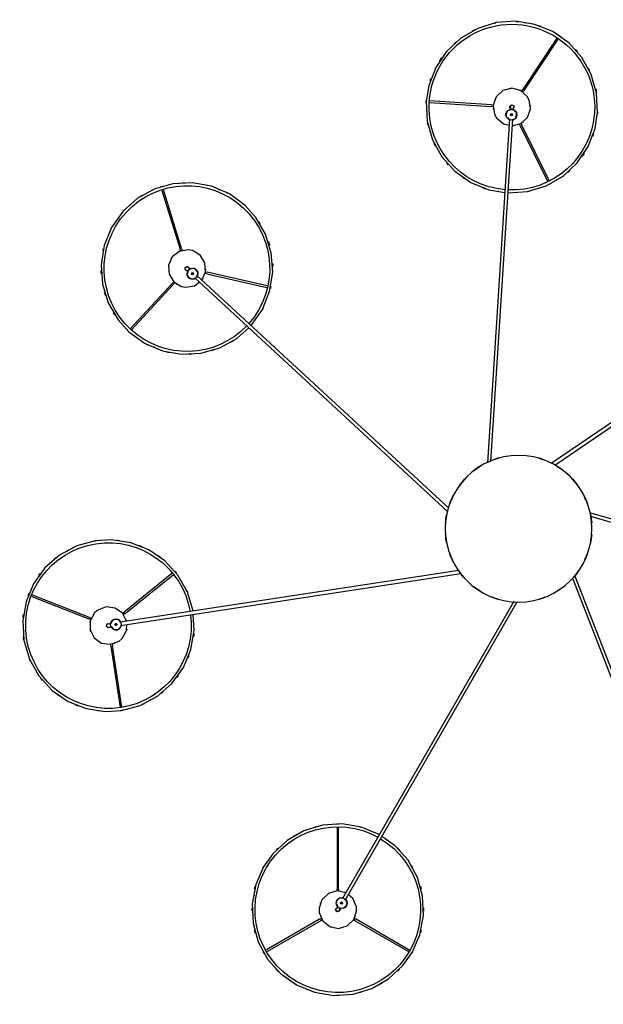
# Model space of a CAD drawing. Header units: millimetres. Extents: x 2868 to 10933, y -1297 to 7899.
# Tile 8 of 11: x 8819 to 9907, y 3507 to 5342. Entities that reach past the tile are written whole.
import ezdxf

# ---------------------------------------------------------------- set-up
doc = ezdxf.new("R2010")
doc.units = ezdxf.units.MM
doc.layers.add('E-LITE-EQPM', color=7, linetype='Continuous', lineweight=20)

# ---------------------------------------------------------------- blocks, each defined once
blk = doc.blocks.new('64314-7L   _Suspended_tensor - 64314-48-7L MAMBO Black_rattan pendant lamp ø320-7L-583442-Planta_PDF Copy 1')
at = {"layer": 'E-LITE-EQPM', "color": 253, "lineweight": 25, "true_color": 0xaaaaaa}
for p, q in [((-429.1, 838.3), (-428.5, 838.7)), ((-371.1, 727.6), (-470.2, 784.8)), ((-468.8, 787.6), (-369.5, 730.3)), ((-304.5, 730.3), (-204.3, 788.1)), ((-202.7, 785.5), (-302.9, 727.6)), ((-181.1, 736.4), (-180.9, 735.5)), ((-371.1, 727.6), (-367.9, 725.8)), ((-366.3, 728.4), (-369.5, 730.3)), ((-304.5, 730.3), (-307.8, 728.4)), ((-306.6, 725.5), (-302.9, 727.6)), ((-336.7, 703.1), (-337.6, 704.6)), ((-332.4, 707.6), (-331.5, 706.1)), ((-324.3, 705), (-323.1, 703.7)), ((-323.5, 703.5), (-321.7, 704.5)), ((-321.4, 704.1), (-322.9, 703.3)), ((-320.7, 702.8), (-321.7, 704.5)), ((-319.7, 701.1), (-321.5, 700)), ((-319.9, 701.5), (-321.4, 700.7)), ((-319.7, 701.1), (-320.7, 702.8)), ((-320.1, 700.5), (-320.5, 698.3)), ((-492.9, 683), (-493.1, 683.9)), ((-9, 135.5), (-328.4, 688.8)), ((-323.2, 691.8), (-2.6, 136.4)), ((100.3, 92.2), (332.1, 687)), ((337.6, 684.7), (104.8, 87.4)), ((-338.5, 675), (-338.5, 671.3)), ((-338.5, 556.8), (-338.5, 671.3)), ((-335.5, 671.3), (-335.5, 674.8)), ((-335.5, 671.3), (-335.5, 556.6)), ((-244.9, 581.1), (-245.5, 580.7)), ((-760.3, 218.8), (-742.9, 333.2)), ((-739.8, 332.7), (-757.3, 218.3)), ((-688, 319), (-687.2, 318.5)), ((-760.3, 218.8), (-760.9, 215)), ((-757.9, 214.2), (-757.3, 218.3)), ((-922.6, 189), (-922.5, 189.7)), ((-753, 187.5), (-751.3, 187.6)), ((-751.3, 187.2), (-751, 189.3)), ((-749, 189), (-751, 189.3)), ((-750.5, 189.2), (-750.8, 187.5)), ((-747.1, 188.7), (-749, 189)), ((-747.6, 188.7), (-747.8, 187.1)), ((-747.1, 188.7), (-747.3, 186.9)), ((-746.9, 187.9), (-745.4, 186.3)), ((-907.8, 126.3), (-801, 168)), ((-799.9, 165.1), (-906.5, 123.5)), ((-797.5, 169.4), (-801, 168)), ((-799.9, 165.1), (-796.5, 166.4)), ((-759.3, 176.6), (-761, 176.9)), ((-760.1, 182.8), (-758.7, 182.6)), ((-111.4, 77.7), (-742.9, 174.1)), ((-742, 180.1), (-107.4, 83.1)), ((-606.7, 172.1), (-606.7, 171.4)), ((-738.5, 157.7), (-735.6, 155.3)), ((-733.7, 157.7), (-736.4, 160)), ((-646.2, 83.7), (-735.6, 155.3)), ((-733.7, 157.7), (-644.2, 86.1)), ((748.6, 150.3), (132.8, -29.9)), ((134.2, -23.2), (746.9, 156.1)), ((-841.2, 42.1), (-842, 42.6)), ((-603.8, -467.4), (-132.4, -32.4)), ((-130.6, -38.9), (-599.7, -471.8)), ((-16.9, -763.4), (-58.2, -122.6)), ((-52, -125.2), (-10.9, -763)), ((591.2, -483.2), (61, -121.4)), ((67.6, -118.7), (594.6, -478.3)), ((-678.6, -338.5), (-677.8, -338.1)), ((-513.1, -366.6), (-512.6, -367.1)), ((-645.5, -457.5), (-724, -372.5)), ((-721.7, -370.4), (-643.2, -455.4)), ((-645.5, -457.5), (-643, -460.2)), ((-640.4, -458.5), (-643.2, -455.4)), ((-581.1, -474.8), (-469.3, -449.6)), ((-468.8, -452.6), (-580.5, -477.8)), ((-615.1, -467.3), (-616.6, -468.6)), ((-615.2, -470.2), (-616.6, -468.6)), ((-616.5, -471.3), (-615.5, -469.9)), ((-616.2, -468.3), (-615.1, -469.5)), ((-613.7, -465.9), (-615.1, -467.3)), ((-614, -466.3), (-612.9, -467.5)), ((-613.7, -465.9), (-612.3, -467.4)), ((-613, -466.3), (-610.8, -466.1)), ((-581.1, -474.8), (-584.6, -475.5)), ((-617.3, -479.8), (-616, -478.6)), ((-611.9, -483), (-613.2, -484.2)), ((-584.1, -478.6), (-580.5, -477.8)), ((-665.3, -630.4), (-631.2, -521)), ((-628.3, -521.9), (-662.3, -631.2)), ((-630.1, -517.4), (-631.2, -521)), ((-628.3, -521.9), (-627.2, -518.4)), ((-723.5, -602.9), (-724, -602.4)), ((-557.9, -630.9), (-558.8, -631.3)), ((-38, -629.5), (-37.4, -629.3)), ((3.2, -750.4), (54, -647.6)), ((56.7, -649.1), (5.9, -751.8)), ((-164.1, -740.4), (-163.8, -739.5)), ((3.2, -750.4), (1.6, -753.6)), ((4.3, -755.1), (5.9, -751.8)), ((-24.2, -770.1), (-22.1, -770)), ((-24.2, -770.1), (-24, -772.1)), ((-23.5, -769.8), (-22.2, -768)), ((-166.4, -793.9), (-50.9, -786.5)), ((-46.7, -786.2), (-50.9, -786.5)), ((-24.1, -770.6), (-22.5, -770.5)), ((-24, -772.1), (-23.9, -774.1)), ((-24, -773.6), (-22.3, -773.5)), ((-21.8, -774), (-23.9, -774.1)), ((-21.8, -775.5), (-22.2, -774)), ((-15.7, -781.7), (-15.8, -779.9)), ((-9.8, -779.5), (-9.7, -781.3)), ((-50.7, -789.6), (-166.2, -797)), ((-50.7, -789.6), (-47, -789.3)), ((5.5, -815.3), (7.6, -818.4)), ((71.1, -913.8), (7.6, -818.4)), ((10.1, -816.7), (8.1, -813.7)), ((10.1, -816.7), (73.6, -911.9)), ((139.1, -830.7), (138.9, -831.6)), ((13.1, -941.6), (12.4, -941.8))]:
    blk.add_line(p, q, dxfattribs=at)
at = {"layer": 'E-LITE-EQPM', "color": 253, "lineweight": 25, "true_color": 0xaaaaaa, "flags": 128}
for points in [[(-475.6, 629.7), (-490, 663), (-496.6, 698.7), (-495, 734.9), (-485.3, 769.9), (-467.9, 801.7), (-443.8, 828.9), (-414.2, 849.9), (-380.6, 863.6), (-344.8, 869.5), (-308.6, 867.2), (-273.8, 856.7), (-242.3, 838.7), (-215.7, 814), (-198.4, 789.7)], [(-198.4, 789.7), (-184, 756.4), (-177.4, 720.7), (-179, 684.5), (-188.7, 649.5), (-206.1, 617.7), (-230.2, 590.5), (-254.8, 573.1)], [(-371.7, 715), (-365.2, 730.5), (-352.2, 741.3), (-335.7, 744.7), (-319.5, 740), (-307.4, 728.3), (-302.1, 712.3), (-302.5, 704.4)], [(-322.3, 678.1), (-338.4, 674.7), (-354.6, 679.4), (-366.7, 691.1), (-372, 707.1), (-371.7, 715)], [(-333.1, 709.1), (-334.4, 712.7), (-338.1, 713.5), (-340.9, 710.8), (-341, 710.3)], [(-341, 710.3), (-339.7, 706.7), (-338.6, 706.4)], [(-337.6, 704.6), (-339.6, 708), (-339.7, 708.2)], [(-339.1, 698.9), (-338.5, 703.2), (-337.3, 704.3)], [(-334.5, 711.2), (-333.1, 708.8), (-332.4, 707.6)], [(-331.9, 706.6), (-326.2, 707), (-325.4, 706.1)], [(-302.5, 704.4), (-308.9, 688.8), (-317.6, 681.7)], [(-335.6, 689.9), (-339.8, 694.4), (-339.5, 696.6)], [(-328.1, 688.3), (-333.7, 687.8), (-334.6, 688.8)], [(-320.8, 696), (-321.4, 691.7), (-322.7, 690.5)], [(-259.8, 569.5), (-293.4, 555.8), (-329.2, 549.9), (-365.4, 552.2), (-400.2, 562.7), (-431.7, 580.7), (-458.3, 605.4), (-475.6, 629.7)], [(-788.8, 22.4), (-823.8, 31.9), (-855.8, 49), (-883.1, 73), (-904.3, 102.4), (-918.3, 135.9), (-924.4, 171.7), (-922.3, 207.9), (-912, 242.7), (-894.2, 274.3), (-869.8, 301.1), (-839.9, 321.7), (-806.1, 335.1), (-770.2, 340.4), (-740.5, 338.7)], [(-740.5, 338.7), (-705.4, 329.2), (-673.5, 312), (-646.2, 288.1), (-625, 258.6), (-611, 225.2), (-604.9, 189.4), (-606.6, 159.3)], [(-790.4, 156.8), (-798.5, 171.6), (-798.7, 188.4), (-791.1, 203.4), (-777.3, 213.1), (-760.6, 215.3), (-744.8, 209.3), (-738.9, 204.2)], [(-738.9, 204.2), (-730.8, 189.4), (-730.6, 178.3)], [(-761.7, 183.2), (-765.3, 184.4), (-768.3, 182), (-767.9, 178.2), (-767.6, 177.8)], [(-764.2, 183.5), (-761.5, 183), (-760.1, 182.8)], [(-758.7, 183), (-755.8, 187.3), (-754.5, 187.4)], [(-743.8, 184.6), (-740.8, 181.4), (-740.7, 179.9)], [(-730.7, 172.4), (-738.2, 157.6), (-752, 147.9), (-768.7, 145.7), (-784.5, 151.6), (-790.4, 156.8)], [(-767.6, 177.8), (-764, 176.5), (-763, 177.3)], [(-761, 176.9), (-764.9, 177.5), (-765.1, 177.5)], [(-757.5, 172.1), (-760.5, 175.3), (-760.6, 176.9)], [(-748.3, 169.2), (-754.4, 168.8), (-755.9, 170.3)], [(-742.3, 174.1), (-745.5, 169.4), (-746.8, 169.3)], [(-607, 153.2), (-617.2, 118.4), (-635, 86.7), (-659.5, 59.9), (-689.4, 39.3), (-723.1, 26), (-759, 20.6), (-788.8, 22.4)], [(-726.8, -367.1), (-697.5, -345.7), (-664.1, -331.4), (-628.4, -325), (-592.2, -326.9), (-557.3, -336.8), (-525.5, -354.4), (-503.1, -374.5)], [(-509.8, -602.3), (-539.1, -623.7), (-572.5, -638), (-608.2, -644.4), (-644.4, -642.6), (-679.3, -632.6), (-711.1, -615.1), (-738.1, -590.8), (-758.9, -561.1), (-772.5, -527.4), (-778.1, -491.6), (-775.6, -455.4), (-764.9, -420.7), (-746.7, -389.3), (-726.8, -367.1)], [(-498.5, -378.6), (-477.7, -408.4), (-464.1, -442), (-458.4, -477.9), (-461, -514.1), (-471.7, -548.7), (-489.9, -580.1), (-509.8, -602.3)], [(-615.8, -519.7), (-632.4, -516.8), (-645.7, -506.5), (-652.7, -491.1), (-651.7, -474.3), (-642.9, -459.9), (-628.5, -451.3), (-620.7, -449.9)], [(-620.7, -449.9), (-604.1, -452.8), (-595.3, -459.6)], [(-616.4, -479), (-618, -473.6), (-617.3, -472.6)], [(-590.7, -463.4), (-583.8, -478.4), (-584.9, -495.2), (-593.6, -509.6), (-608.1, -518.3), (-615.8, -519.7)], [(-608.5, -465.9), (-604.1, -465.6), (-602.8, -466.5)], [(-599.3, -471.4), (-597.7, -476.7), (-598.4, -477.8)], [(-618.5, -480.8), (-621.8, -482.9), (-621.8, -486.7), (-618.6, -488.8), (-618, -488.8)], [(-620.3, -482.6), (-618.3, -480.7), (-617.3, -479.8)], [(-618, -488.8), (-614.8, -486.7), (-614.8, -485.5)], [(-613.2, -484.2), (-616.1, -486.9), (-616.2, -487)], [(-607.3, -484.4), (-611.6, -484.8), (-612.9, -483.9)], [(-599.3, -479), (-602.7, -484.1), (-604.9, -484.3)], [(-172.1, -795.8), (-170.4, -759.6), (-160.5, -724.7), (-142.9, -692.9), (-118.7, -665.9), (-89, -645), (-55.4, -631.4), (-25.6, -626.7)], [(-19.5, -625.7), (16.7, -628.2), (51.4, -638.8), (82.8, -657), (109.3, -681.8), (129.6, -711.9), (142.5, -745.8), (147.2, -775.3)], [(-41.1, -765.5), (-28.4, -754.4), (-17.6, -751.9)], [(-11.7, -750.6), (4.3, -754.8), (16.7, -766.2), (22.4, -782.1), (20, -798.7), (16.2, -805.6)], [(16.2, -805.6), (3.5, -816.7), (-12.9, -820.6), (-29.2, -816.3), (-41.6, -804.9), (-47.2, -789.1), (-44.9, -772.4), (-41.1, -765.5)], [(-20.9, -766.1), (-18.4, -762.5), (-17.1, -762.1)], [(-10.9, -762.4), (-5.7, -764.5), (-5.4, -765.7)], [(-4.9, -767.2), (-3.2, -773), (-4.4, -774.9)], [(147.2, -775.3), (145.4, -811.5), (135.5, -846.4), (118, -878.2), (93.7, -905.2), (64, -926.1), (30.4, -939.7), (-5.4, -945.4), (-41.6, -942.9), (-76.3, -932.3), (-107.8, -914.1), (-134.3, -889.3), (-154.5, -859.2), (-167.5, -825.3), (-172.1, -795.8)], [(-15.7, -780.5), (-20.9, -778.4), (-21.3, -777.2)], [(-15.7, -783.3), (-16.1, -787.1), (-13.1, -789.5), (-9.5, -788.3), (-9.1, -787.9)], [(-15.4, -785.8), (-15.6, -783), (-15.7, -781.7)], [(-5.8, -776.8), (-8.2, -780.4), (-9.8, -780.8)], [(-9.7, -781.3), (-9.4, -785.2), (-9.4, -785.4)], [(-9.1, -787.9), (-8.7, -784), (-9.6, -783.3)]]:
    blk.add_lwpolyline(points, dxfattribs=at)
at = {"layer": 'E-LITE-EQPM', "color": 253, "lineweight": 25, "true_color": 0xaaaaaa}
for centre, radius, start, end in [((-337, 709.7), 154.4, 30.0002, 210.0002), ((-337, 709.7), 160, 104.5608, 105.6363), ((-337, 709.7), 160, 104.5608, 105.6363), ((-337, 709.7), 160, 89.3185, 90.7737), ((-337, 709.7), 160, 89.3185, 90.7737), ((-337, 709.7), 160, 73.9838, 75.7122), ((-337, 709.7), 160, 73.9838, 75.7122), ((-337, 709.7), 160, 119.1671, 121.0224), ((-337, 709.7), 160, 119.1671, 121.0224), ((-337, 709.7), 160, 61.0533, 61.4026), ((-337, 709.7), 160, 61.0533, 61.4026), ((-337, 709.7), 160, 59.0138, 60.7228), ((-337, 709.7), 160, 59.0138, 60.7228), ((-337, 709.7), 160, 134.068, 136.0832), ((-337, 709.7), 160, 134.068, 136.0832), ((-337, 709.7), 160, 44.1851, 46.0059), ((-337, 709.7), 160, 44.1851, 46.0059), ((-337, 709.7), 160, 149.1069, 150.9626), ((-337, 709.7), 160, 149.1069, 150.9626), ((-337, 709.7), 160, 30.0002, 30.7709), ((-337, 709.7), 160, 30.0002, 30.7709), ((-337, 709.7), 160, 29.2467, 30.0002), ((-337, 709.7), 160, 29.2467, 30.0002), ((-337, 709.7), 154.4, 301.0595, 30.0002), ((-337, 709.7), 160, 164.2082, 165.9185), ((-337, 709.7), 160, 164.2082, 165.9185), ((-337, 709.7), 160, 14.1157, 15.7606), ((-337, 709.7), 160, 14.1157, 15.7606), ((-337.1, 709.7), 35, 109.2896, 114.8661), ((-337.1, 709.7), 35, 139.1862, 143.8324), ((-337.1, 709.7), 35, 19.9943, 21.2921), ((-337, 709.7), 160, 179.1121, 181.0182), ((-337, 709.7), 160, 179.1121, 181.0182), ((-337.1, 709.7), 35, 199.9943, 201.2921), ((-337.1, 709.7), 4, 171.2921, 198.3867), ((-330, 697.4), 10.3, 175.5681, 184.3667), ((-330, 697.4), 10, 120, 300), ((-337.1, 709.7), 3, 90, 105), ((-330, 697.4), 10, 300, 120), ((-337.1, 709.7), 4, 351.2921, 21.2594), ((-330, 697.4), 2, 120, 300), ((-330, 697.4), 2, 120, 300), ((-330, 697.4), 2, 300, 120), ((-330, 697.4), 2, 300, 120), ((-330, 697.4), 10.3, 53.9961, 64.9367), ((-330, 697.4), 10.3, 355.5681, 4.3667), ((-337, 709.7), 160, 359.1121, 1.0182), ((-337, 709.7), 160, 359.1121, 1.0182), ((-330, 697.4), 10.3, 233.9961, 244.9367), ((-337.1, 709.7), 35, 319.1862, 323.8324), ((-337, 709.7), 160, 194.1157, 195.7606), ((-337, 709.7), 160, 194.1157, 195.7606), ((-337.1, 709.7), 35, 260.2487, 262.2609), ((-337.1, 709.7), 35, 289.2896, 294.8661), ((-337, 709.7), 160, 344.2082, 345.9185), ((-337, 709.7), 160, 344.2082, 345.9185), ((-337, 709.7), 160, 209.2467, 210.0002), ((-337, 709.7), 160, 209.2467, 210.0002), ((-337, 709.7), 160, 210.0002, 210.7709), ((-337, 709.7), 160, 210.0002, 210.7709), ((-337, 709.7), 154.4, 210.0002, 298.925), ((-337, 709.7), 160, 329.1069, 330.9626), ((-337, 709.7), 160, 329.1069, 330.9626), ((-337, 709.7), 160, 224.1851, 226.0059), ((-337, 709.7), 160, 224.1851, 226.0059), ((-337, 709.7), 160, 314.068, 316.0832), ((-337, 709.7), 160, 314.068, 316.0832), ((-337, 709.7), 160, 239.0138, 240.7228), ((-337, 709.7), 160, 239.0138, 240.7228), ((-337, 709.7), 160, 241.0533, 241.4026), ((-337, 709.7), 160, 241.0533, 241.4026), ((-337, 709.7), 160, 253.9838, 255.7122), ((-337, 709.7), 160, 253.9838, 255.7122), ((-337, 709.7), 160, 284.5608, 285.6363), ((-337, 709.7), 160, 284.5608, 285.6363), ((-337, 709.7), 160, 269.3185, 270.7737), ((-337, 709.7), 160, 269.3185, 270.7737), ((-764.6, 180.5), 154.4, 81.3143, 261.3143), ((-764.6, 180.5), 160, 110.3443, 112.0369), ((-764.6, 180.5), 160, 110.3443, 112.0369), ((-764.6, 180.5), 160, 95.4992, 97.3245), ((-764.6, 180.5), 160, 95.4992, 97.3245), ((-764.6, 180.5), 160, 81.3143, 82.0735), ((-764.6, 180.5), 160, 81.3143, 82.0735), ((-764.6, 180.5), 154.4, 352.3736, 81.3143), ((-764.6, 180.5), 160, 80.5506, 81.3143), ((-764.6, 180.5), 160, 80.5506, 81.3143), ((-764.6, 180.5), 160, 112.3674, 112.7167), ((-764.6, 180.5), 160, 112.3674, 112.7167), ((-764.6, 180.5), 160, 65.4299, 67.0765), ((-764.6, 180.5), 160, 65.4299, 67.0765), ((-764.6, 180.5), 160, 125.3121, 127.0264), ((-764.6, 180.5), 160, 125.3121, 127.0264), ((-764.6, 180.5), 160, 50.4271, 52.3287), ((-764.6, 180.5), 160, 50.4271, 52.3287), ((-764.6, 180.5), 160, 140.6326, 142.0878), ((-764.6, 180.5), 160, 140.6326, 142.0878), ((-764.6, 180.5), 160, 35.5224, 37.2326), ((-764.6, 180.5), 160, 35.5224, 37.2326), ((-764.6, 180.5), 160, 155.8845, 156.9504), ((-764.6, 180.5), 160, 155.8845, 156.9504), ((-764.6, 180.5), 160, 20.5772, 22.2767), ((-764.6, 180.5), 160, 20.5772, 22.2767), ((-764.6, 180.5), 160, 170.4812, 172.3365), ((-764.6, 180.5), 160, 170.4812, 172.3365), ((-764.6, 180.5), 35, 71.3085, 72.6064), ((-764.6, 180.5), 35, 160.6038, 166.1803), ((-764.6, 180.5), 4, 42.6064, 72.5737), ((-750.7, 178.4), 10, 351.3143, 171.3143), ((-750.7, 178.4), 10.3, 105.3104, 116.2509), ((-750.7, 178.4), 10.3, 46.8824, 55.681), ((-764.6, 180.5), 35, 10.606, 15.1718), ((-764.6, 180.5), 160, 5.3788, 7.4083), ((-764.6, 180.5), 160, 5.3788, 7.4083), ((-764.6, 180.5), 160, 185.3788, 187.4083), ((-764.6, 180.5), 160, 185.3788, 187.4083), ((-764.6, 180.5), 35, 190.4378, 195.1718), ((-764.6, 180.5), 4, 222.6064, 250.1257), ((-764.7, 180.5), 3, 141.3143, 156.3143), ((-750.7, 178.4), 10, 171.3143, 351.3143), ((-750.7, 178.4), 10.3, 226.8824, 235.681), ((-750.7, 178.4), 2, 171.3143, 351.3143), ((-750.7, 178.4), 2, 172.4877, 351.3143), ((-750.7, 178.4), 2, 351.3143, 171.3143), ((-750.7, 178.4), 2, 351.3143, 171.3143), ((-750.7, 178.4), 10.3, 285.3104, 296.2509), ((-764.6, 180.5), 35, 341.1596, 346.1803), ((-764.6, 180.5), 154.4, 261.3143, 350.239), ((-764.6, 180.5), 35, 251.3085, 252.6064), ((-764.6, 180.5), 35, 311.563, 313.5752), ((0, 0), 136.7, 105.7068, 110.9147), ((0, 0), 136.7, 69.0853, 74.2932), ((-764.6, 180.5), 160, 200.4198, 202.2767), ((-764.6, 180.5), 160, 200.4198, 202.2767), ((-764.6, 180.5), 160, 335.8845, 336.9504), ((-764.6, 180.5), 160, 335.8845, 336.9504), ((0, 0), 136.7, 121.4225, 127.6461), ((0, 0), 136.7, 52.3539, 58.5775), ((0, 0), 136.7, 137.1493, 143.7795), ((0, 0), 136.7, 36.2205, 42.8507), ((-764.6, 180.5), 160, 215.67, 217.2326), ((-764.6, 180.5), 160, 215.67, 217.2326), ((-764.6, 180.5), 160, 320.6326, 322.0878), ((-764.6, 180.5), 160, 320.6326, 322.0878), ((0, 0), 135.8, 139.0909, 139.4124), ((0, 0), 135.8, 40.5876, 40.9091), ((-764.6, 180.5), 160, 230.4271, 232.3384), ((-764.6, 180.5), 160, 230.4271, 232.3384), ((0, 0), 136.7, 152.8907, 159.713), ((0, 0), 135.8, 154.9372, 156.3138), ((0, 0), 136.7, 20.287, 27.1093), ((0, 0), 135.8, 23.6862, 25.0628), ((-764.6, 180.5), 160, 305.3121, 307.0264), ((-764.6, 180.5), 160, 305.3121, 307.0264), ((-764.6, 180.5), 160, 245.4299, 247.0765), ((-764.6, 180.5), 160, 245.4299, 247.0765), ((-764.6, 180.5), 160, 260.5506, 261.3143), ((-764.6, 180.5), 160, 260.5506, 261.3143), ((-764.6, 180.5), 160, 261.3143, 262.0735), ((-764.6, 180.5), 160, 261.3143, 262.0735), ((-764.6, 180.5), 160, 275.4992, 277.3245), ((-764.6, 180.5), 160, 275.4992, 277.3245), ((-764.6, 180.5), 160, 290.3443, 292.0183), ((-764.6, 180.5), 160, 290.3443, 292.0183), ((-764.6, 180.5), 160, 292.3674, 292.7167), ((-764.6, 180.5), 160, 292.3674, 292.7167), ((0, 0), 136.7, 168.6525, 175.5552), ((0, 0), 135.8, 171.0902, 172.7714), ((0, 0), 136.7, 4.4448, 11.3475), ((0, 0), 135.8, 7.2286, 8.9893), ((0, 0), 136.7, 184.4448, 191.3475), ((0, 0), 135.8, 187.2286, 188.9893), ((0, 0), 136.7, 348.6525, 355.5552), ((0, 0), 135.8, 351.0107, 352.7714), ((0, 0), 136.7, 200.287, 207.1093), ((0, 0), 135.8, 203.6862, 205.0628), ((0, 0), 136.7, 332.8907, 339.713), ((0, 0), 135.8, 334.9372, 336.3138), ((0, 0), 136.7, 216.2205, 222.8507), ((0, 0), 135.8, 220.5876, 220.9091), ((0, 0), 136.7, 317.1493, 323.7795), ((0, 0), 135.8, 319.0909, 319.4124), ((0, 0), 136.7, 232.3539, 238.5775), ((0, 0), 136.7, 301.4225, 307.6461), ((0, 0), 136.7, 249.0853, 254.2932), ((0, 0), 136.7, 285.7068, 290.9147), ((-618.3, -484.7), 160, 101.8069, 103.7139), ((-618.3, -484.7), 160, 101.8069, 103.7139), ((-618.3, -484.7), 160, 86.9028, 88.6131), ((-618.3, -484.7), 160, 86.9028, 88.6131), ((-618.3, -484.7), 154.4, 43.7541, 132.6948), ((-618.3, -484.7), 160, 116.8103, 118.3397), ((-618.3, -484.7), 160, 116.8103, 118.3397), ((-618.3, -484.7), 160, 71.8012, 73.6572), ((-618.3, -484.7), 160, 71.8012, 73.6572), ((-618.3, -484.7), 160, 56.7558, 58.7811), ((-618.3, -484.7), 160, 56.7558, 58.7811), ((-618.3, -484.7), 160, 131.9456, 132.6948), ((-618.3, -484.7), 160, 131.9456, 132.6948), ((-618.3, -484.7), 154.4, 132.6948, 312.6948), ((-618.3, -484.7), 160, 132.6948, 133.4421), ((-618.3, -484.7), 160, 132.6948, 133.4421), ((-618.3, -484.7), 154.4, 312.6948, 41.6196), ((-618.3, -484.7), 160, 146.8797, 148.7019), ((-618.3, -484.7), 160, 146.8797, 148.7019), ((-618.3, -484.7), 160, 27.2524, 28.3309), ((-618.3, -484.7), 160, 27.2524, 28.3309), ((-618.3, -484.7), 160, 163.7479, 164.0972), ((-618.3, -484.7), 160, 163.7479, 164.0972), ((-618.3, -484.7), 160, 161.7133, 163.4174), ((-618.3, -484.7), 160, 161.7133, 163.4174), ((-618.3, -484.8), 35, 122.6891, 123.9869), ((-618.3, -484.8), 35, 61.7516, 66.5336), ((-618.3, -484.7), 160, 12.0136, 13.4682), ((-618.3, -484.7), 160, 12.0136, 13.4682), ((-618.3, -484.7), 160, 176.6819, 178.4068), ((-618.3, -484.7), 160, 176.6819, 178.4068), ((-607.9, -475.2), 10, 42.6948, 222.6948), ((-607.9, -475.2), 10.3, 156.6909, 167.6315), ((-607.9, -475.2), 10, 222.6948, 42.6948), ((-607.9, -475.2), 10.3, 98.2629, 104.5378), ((-607.9, -475.2), 2, 42.6948, 222.6948), ((-607.9, -475.2), 2, 42.6948, 222.6948), ((-607.9, -475.2), 2, 222.6948, 42.6948), ((-607.9, -475.2), 2, 222.6948, 42.6948), ((-618.3, -484.8), 35, 31.9844, 37.5609), ((-618.3, -484.8), 3, 192.6948, 207.6948), ((-618.3, -484.8), 4, 93.9869, 123.9542), ((-618.3, -484.8), 4, 273.9869, 301.9592), ((-607.9, -475.2), 10.3, 278.2629, 287.0615), ((-607.9, -475.2), 10.3, 336.6909, 347.6315), ((-618.3, -484.8), 35, 2.9435, 4.9557), ((-618.3, -484.7), 160, 356.6819, 358.4068), ((-618.3, -484.7), 160, 356.6819, 358.4068), ((-618.3, -484.8), 35, 211.9844, 217.5609), ((-618.3, -484.7), 160, 192.0131, 193.4682), ((-618.3, -484.7), 160, 192.0131, 193.4682), ((-618.3, -484.8), 35, 241.7516, 246.5336), ((-618.3, -484.8), 35, 302.6891, 303.9869), ((-618.3, -484.7), 160, 341.7133, 343.4174), ((-618.3, -484.7), 160, 341.7133, 343.4174), ((-618.3, -484.7), 160, 343.7479, 344.0972), ((-618.3, -484.7), 160, 343.7479, 344.0972), ((-618.3, -484.7), 160, 207.2524, 208.3309), ((-618.3, -484.7), 160, 207.2524, 208.3309), ((-618.3, -484.7), 160, 326.8797, 328.7019), ((-618.3, -484.7), 160, 326.8797, 328.7019), ((-618.3, -484.7), 160, 221.8617, 223.717), ((-618.3, -484.7), 160, 221.8617, 223.717), ((-618.3, -484.7), 160, 311.9456, 312.6948), ((-618.3, -484.7), 160, 311.9456, 312.6948), ((-618.3, -484.7), 160, 312.6948, 313.4421), ((-618.3, -484.7), 160, 312.6948, 313.4421), ((-618.3, -484.7), 160, 236.7558, 238.7811), ((-618.3, -484.7), 160, 236.7558, 238.7811), ((-618.3, -484.7), 160, 251.8012, 253.6572), ((-618.3, -484.7), 160, 251.8012, 253.6572), ((-618.3, -484.7), 160, 281.8069, 283.7139), ((-618.3, -484.7), 160, 281.8069, 283.7139), ((-618.3, -484.7), 160, 296.8103, 298.4544), ((-618.3, -484.7), 160, 296.8103, 298.4544), ((-12.5, -785.5), 154.4, 94.7472, 183.6892), ((-12.5, -785.5), 160, 107.7546, 109.7858), ((-12.5, -785.5), 160, 107.7546, 109.7858), ((-12.5, -785.5), 154.4, 3.6892, 92.6127), ((-12.5, -785.5), 160, 78.256, 79.3253), ((-12.5, -785.5), 160, 78.256, 79.3253), ((-12.5, -785.5), 160, 63.0075, 64.4627), ((-12.5, -785.5), 160, 63.0075, 64.4627), ((-618.3, -484.7), 160, 266.9028, 268.6131), ((-618.3, -484.7), 160, 266.9028, 268.6131), ((-12.5, -785.5), 160, 122.7944, 124.6517), ((-12.5, -785.5), 160, 122.7944, 124.6517), ((-12.5, -785.5), 160, 137.8973, 139.6075), ((-12.5, -785.5), 160, 137.8973, 139.6075), ((-12.5, -785.5), 160, 47.6918, 49.4013), ((-12.5, -785.5), 160, 47.6918, 49.4013), ((-12.5, -785.5), 160, 34.7423, 35.0917), ((-12.5, -785.5), 160, 34.7423, 35.0917), ((-12.5, -785.5), 160, 32.7232, 34.4118), ((-12.5, -785.5), 160, 32.7232, 34.4118), ((-12.5, -785.5), 160, 152.8008, 154.7049), ((-12.5, -785.5), 160, 152.8008, 154.7049), ((-12.5, -785.5), 160, 17.8741, 19.7005), ((-12.5, -785.5), 160, 17.8741, 19.7005), ((-12.5, -785.5), 160, 167.8048, 169.4508), ((-12.5, -785.5), 160, 167.8048, 169.4508), ((-12.4, -785.6), 35, 82.9791, 88.5556), ((-12.4, -785.6), 35, 112.8307, 117.5552), ((-13.3, -771.4), 10, 93.6895, 273.6895), ((-13.3, -771.4), 10.3, 149.2576, 158.0562), ((-13.3, -771.4), 2, 93.6895, 273.6895), ((-13.3, -771.4), 2, 93.6895, 273.6895), ((-13.3, -771.4), 10, 273.6895, 93.6895), ((-13.3, -771.4), 2, 273.6895, 93.6895), ((-13.3, -771.4), 2, 273.6895, 93.6895), ((-13.3, -771.4), 10.3, 27.6857, 38.6262), ((-12.4, -785.6), 35, 53.9382, 55.9504), ((-12.5, -785.5), 154.4, 183.6892, 3.6892), ((-12.4, -785.6), 35, 173.6838, 174.9816), ((-13.3, -771.4), 10.3, 207.6857, 218.6262), ((-12.4, -785.6), 4, 144.9816, 174.9489), ((-12.4, -785.6), 3, 243.6895, 258.6895), ((-12.4, -785.6), 4, 324.9816, 352.3817), ((-13.3, -771.4), 10.3, 329.2576, 336.3852), ((-12.4, -785.6), 35, 353.6838, 354.9816), ((-12.5, -785.5), 160, 3.6892, 4.4516), ((-12.5, -785.5), 160, 3.6892, 4.4516), ((-12.5, -785.5), 160, 2.9288, 3.6892), ((-12.5, -785.5), 160, 2.9288, 3.6892), ((-12.5, -785.5), 160, 182.9288, 183.6892), ((-12.5, -785.5), 160, 182.9288, 183.6892), ((-12.5, -785.5), 160, 183.6892, 184.4516), ((-12.5, -785.5), 160, 183.6892, 184.4516), ((-12.4, -785.6), 35, 262.9791, 268.5556), ((-12.4, -785.6), 35, 292.8307, 297.5552), ((-12.5, -785.5), 160, 347.8048, 349.4508), ((-12.5, -785.5), 160, 347.8048, 349.4508), ((-12.5, -785.5), 160, 197.8741, 199.7005), ((-12.5, -785.5), 160, 197.8741, 199.7005), ((-12.5, -785.5), 160, 332.8091, 334.7049), ((-12.5, -785.5), 160, 332.8091, 334.7049), ((-12.5, -785.5), 160, 212.7232, 214.4118), ((-12.5, -785.5), 160, 212.7232, 214.4118), ((-12.5, -785.5), 160, 214.7423, 215.0917), ((-12.5, -785.5), 160, 214.7423, 215.0917), ((-12.5, -785.5), 160, 317.8973, 319.6075), ((-12.5, -785.5), 160, 317.8973, 319.6075), ((-12.5, -785.5), 160, 227.6918, 229.4013), ((-12.5, -785.5), 160, 227.6918, 229.4013), ((-12.5, -785.5), 160, 302.7944, 304.6517), ((-12.5, -785.5), 160, 302.7944, 304.6517), ((-12.5, -785.5), 160, 243.0075, 244.4627), ((-12.5, -785.5), 160, 243.0075, 244.4627), ((-12.5, -785.5), 160, 258.256, 259.3253), ((-12.5, -785.5), 160, 258.256, 259.3253), ((-12.5, -785.5), 160, 272.8561, 274.7114), ((-12.5, -785.5), 160, 272.8561, 274.7114), ((-12.5, -785.5), 160, 287.7546, 289.7858), ((-12.5, -785.5), 160, 287.7546, 289.7858)]:
    blk.add_arc(centre, radius, start, end, dxfattribs=at)
for centre, major_axis, start_param, end_param in [((-330, 697.4), (2.6, 1.5), 4.47059, 4.712389), ((-330, 697.4), (2.6, 1.5), 4.712389, 5.235988), ((-330, 697.4), (2.6, 1.5), 4.18879, 4.45059), ((-750.7, 178.4), (0.45, 2.97), 3.981745, 4.712389), ((-750.7, 178.4), (0.45, 2.97), 4.712389, 4.811341), ((-750.7, 178.4), (0.45, 2.97), 4.974188, 5.443033), ((-607.9, -475.2), (-2.03, 2.2), 4.974188, 5.497787), ((-607.9, -475.2), (-2.03, 2.2), 4.712389, 4.954188), ((-607.9, -475.2), (-2.03, 2.2), 4.18879, 4.712389), ((-13.3, -771.4), (2.99, 0.19), 1.832596, 2.30144), ((-13.3, -771.4), (2.99, 0.19), 1.570796, 1.812595), ((-13.3, -771.4), (2.99, 0.19), 0.840153, 1.570796)]:
    blk.add_ellipse(centre, major_axis=major_axis, ratio=0.038955, start_param=start_param, end_param=end_param, dxfattribs=at)
for points, knots in [([(-338.3, 703), (-338.2, 703), (-338.2, 703.1), (-337.9, 703.5), (-337.5, 704), (-337.1, 704.4)], [0, 0, 0, 0, 0.1428571, 0.2857143, 0.5714286, 0.5714286, 0.5714286, 0.5714286]), ([(-335.2, 706.5), (-335.7, 706.3), (-336.6, 705.7), (-337.4, 705.1), (-337.6, 704.8), (-337.6, 704.7)], [-1, -1, -1, -1, -0.8333333, -0.6666667, -0.5555556, -0.5555556, -0.5555556, -0.5555556]), ([(-332.4, 707.1), (-332.2, 707.2), (-331.8, 707.3), (-331.4, 707.3), (-331.1, 707.4), (-331, 707.4), (-330.9, 707.4), (-330.7, 707.4), (-330.7, 707.4), (-330.7, 707.4)], [0.4285714, 0.4285714, 0.4285714, 0.4285714, 0.5714286, 0.6785714, 0.7321429, 0.7857143, 0.8392857, 0.8928571, 1, 1, 1, 1]), ([(-321.2, 702.2), (-321.1, 702.1), (-321, 701.9), (-320.9, 701.6), (-320.7, 701.3), (-320.6, 701), (-320.5, 700.7), (-320.5, 700.6), (-320.5, 700.6)], [0.5486111, 0.5486111, 0.5486111, 0.5486111, 0.5833333, 0.6527778, 0.7222222, 0.7916667, 0.8611111, 1, 1, 1, 1]), ([(-327.2, 687.8), (-327.6, 687.7), (-328.1, 687.6), (-328.6, 687.5), (-328.8, 687.5), (-329, 687.5), (-329.1, 687.5), (-329.2, 687.5), (-329.2, 687.4), (-329.2, 687.4)], [0.3699955, 0.3699955, 0.3699955, 0.3699955, 0.5714286, 0.6785714, 0.7321429, 0.7857143, 0.8392857, 0.8928571, 1, 1, 1, 1]), ([(-321.7, 691.8), (-321.7, 691.8), (-321.7, 691.7), (-322, 691.3), (-322.4, 690.8), (-322.8, 690.5)], [0, 0, 0, 0, 0.1428571, 0.2857143, 0.5714286, 0.5714286, 0.5714286, 0.5714286]), ([(-759.8, 182.5), (-759.6, 182.7), (-759.5, 183.1), (-759.2, 183.5), (-759.1, 183.7), (-759, 183.8), (-759, 183.9), (-758.9, 184), (-758.9, 184), (-758.9, 184)], [0.4285714, 0.4285714, 0.4285714, 0.4285714, 0.5714286, 0.6785714, 0.7321429, 0.7857143, 0.8392857, 0.8928571, 1, 1, 1, 1]), ([(-748.8, 188.2), (-748.8, 188.2), (-748.6, 188.1), (-748.2, 188.1), (-747.9, 188), (-747.6, 187.9), (-747.3, 187.8), (-747.2, 187.7), (-747.2, 187.7)], [0.5486111, 0.5486111, 0.5486111, 0.5486111, 0.5833333, 0.6527778, 0.7222222, 0.7916667, 0.8611111, 1, 1, 1, 1]), ([(-761, 179.9), (-761.1, 179.4), (-761.2, 178.4), (-761.2, 177.3), (-761.2, 177), (-761.1, 177)], [-1, -1, -1, -1, -0.8333333, -0.6666667, -0.5555556, -0.5555556, -0.5555556, -0.5555556]), ([(-760.2, 175.4), (-760.2, 175.4), (-760.2, 175.5), (-760.4, 175.9), (-760.5, 176.6), (-760.6, 177.1)], [0, 0, 0, 0, 0.1428571, 0.2857143, 0.5714286, 0.5714286, 0.5714286, 0.5714286]), ([(-741.3, 174.8), (-741.5, 174.3), (-741.8, 173.7), (-742.1, 173.2), (-742.2, 173), (-742.3, 172.9), (-742.3, 172.8), (-742.4, 172.7), (-742.4, 172.7), (-742.4, 172.7)], [0.3218868, 0.3218868, 0.3218868, 0.3218868, 0.5714286, 0.6785714, 0.7321429, 0.7857143, 0.8392857, 0.8928571, 1, 1, 1, 1]), ([(-741.1, 181.3), (-741.1, 181.3), (-741.1, 181.2), (-740.9, 180.8), (-740.8, 180.1), (-740.7, 179.6)], [0, 0, 0, 0, 0.1428571, 0.2857143, 0.5714286, 0.5714286, 0.5714286, 0.5714286]), ([(-614.4, -467.6), (-614.4, -467.6), (-614.2, -467.4), (-613.9, -467.2), (-613.6, -467), (-613.4, -466.8), (-613.1, -466.7), (-613, -466.6), (-613, -466.6)], [0.5486111, 0.5486111, 0.5486111, 0.5486111, 0.5833333, 0.6527778, 0.7222222, 0.7916667, 0.8611111, 1, 1, 1, 1]), ([(-604.2, -465.9), (-604.2, -465.9), (-604.1, -465.9), (-603.7, -466.1), (-603.1, -466.4), (-602.6, -466.6)], [0, 0, 0, 0, 0.1428571, 0.2857143, 0.5714286, 0.5714286, 0.5714286, 0.5714286]), ([(-599.2, -470.1), (-599, -470.5), (-598.7, -471.1), (-598.5, -471.6), (-598.4, -471.9), (-598.4, -472), (-598.3, -472.1), (-598.3, -472.2), (-598.3, -472.3), (-598.3, -472.3)], [0.3218868, 0.3218868, 0.3218868, 0.3218868, 0.5714286, 0.6785714, 0.7321429, 0.7857143, 0.8392857, 0.8928571, 1, 1, 1, 1]), ([(-616.8, -479.7), (-616.9, -479.5), (-617.1, -479.1), (-617.2, -478.7), (-617.3, -478.5), (-617.4, -478.3), (-617.4, -478.2), (-617.4, -478.1), (-617.4, -478.1), (-617.4, -478.1)], [0.4285714, 0.4285714, 0.4285714, 0.4285714, 0.5714286, 0.6785714, 0.7321429, 0.7857143, 0.8392857, 0.8928571, 1, 1, 1, 1]), ([(-615.6, -482.3), (-615.2, -482.7), (-614.5, -483.4), (-613.7, -484.1), (-613.4, -484.2), (-613.3, -484.2)], [-1, -1, -1, -1, -0.8333333, -0.6666667, -0.5555556, -0.5555556, -0.5555556, -0.5555556]), ([(-611.5, -484.5), (-611.5, -484.5), (-611.6, -484.5), (-612.1, -484.3), (-612.6, -484), (-613.1, -483.7)], [0, 0, 0, 0, 0.1428571, 0.2857143, 0.5714286, 0.5714286, 0.5714286, 0.5714286]), ([(-23.3, -771.8), (-23.3, -771.7), (-23.3, -771.5), (-23.3, -771.1), (-23.3, -770.8), (-23.3, -770.5), (-23.3, -770.2), (-23.2, -770.1), (-23.2, -770.1)], [0.5486111, 0.5486111, 0.5486111, 0.5486111, 0.5833333, 0.6527778, 0.7222222, 0.7916667, 0.8611111, 1, 1, 1, 1]), ([(-18.3, -762.7), (-18.3, -762.7), (-18.2, -762.7), (-17.8, -762.5), (-17.2, -762.2), (-16.7, -762)], [0, 0, 0, 0, 0.1428571, 0.2857143, 0.5714286, 0.5714286, 0.5714286, 0.5714286]), ([(-11.8, -761.5), (-11.3, -761.6), (-10.7, -761.8), (-10.2, -761.9), (-10, -762), (-9.8, -762.1), (-9.7, -762.1), (-9.6, -762.2), (-9.6, -762.2), (-9.6, -762.2)], [0.3218868, 0.3218868, 0.3218868, 0.3218868, 0.5714286, 0.6785714, 0.7321429, 0.7857143, 0.8392857, 0.8928571, 1, 1, 1, 1]), ([(-15.4, -781.2), (-15.7, -781.2), (-16.1, -781.1), (-16.5, -780.9), (-16.7, -780.8), (-16.9, -780.8), (-17, -780.8), (-17.1, -780.7), (-17.1, -780.7), (-17.1, -780.7)], [0.4285714, 0.4285714, 0.4285714, 0.4285714, 0.5714286, 0.6785714, 0.7321429, 0.7857143, 0.8392857, 0.8928571, 1, 1, 1, 1]), ([(-12.7, -781.9), (-12.1, -781.9), (-11.1, -781.8), (-10.1, -781.6), (-9.8, -781.4), (-9.7, -781.4)], [-1, -1, -1, -1, -0.8333333, -0.6666667, -0.5555556, -0.5555556, -0.5555556, -0.5555556]), ([(-8.4, -780.1), (-8.4, -780.1), (-8.5, -780.2), (-8.9, -780.4), (-9.5, -780.7), (-10, -780.9)], [0, 0, 0, 0, 0.1428571, 0.2857143, 0.5714286, 0.5714286, 0.5714286, 0.5714286])]:
    blk.add_open_spline(points, degree=3, knots=knots, dxfattribs=at)
for points in [[(-337.6, 704.6), (-337.6, 704.6), (-337.6, 704.6), (-337.5, 704.6)], [(-335.2, 706.5), (-334.9, 706.7), (-334.3, 707), (-333.5, 707.4), (-332.8, 707.7), (-332.6, 707.7), (-332.5, 707.7)], [(-332.4, 707.6), (-332.4, 707.6), (-332.4, 707.6), (-332.4, 707.5)], [(-322.5, 704.1), (-322.5, 704.1), (-322.5, 704), (-322.4, 704), (-322.3, 703.9), (-322.2, 703.7), (-322, 703.5), (-321.9, 703.3), (-321.7, 703), (-321.6, 702.8), (-321.5, 702.7)], [(-751.1, 188.3), (-751.1, 188.3), (-751.1, 188.3), (-751, 188.3), (-750.9, 188.4), (-750.7, 188.4), (-750.4, 188.4), (-750.1, 188.3), (-749.8, 188.3), (-749.6, 188.3), (-749.5, 188.3)], [(-761, 179.9), (-761, 180.3), (-760.9, 181), (-760.6, 181.9), (-760.4, 182.5), (-760.3, 182.8), (-760.2, 182.8)], [(-761, 176.9), (-761, 176.9), (-761, 176.9), (-760.9, 176.9)], [(-760.1, 182.8), (-760.1, 182.8), (-760.1, 182.8), (-760, 182.8)], [(-616, -469.3), (-616, -469.3), (-616, -469.3), (-615.9, -469.2), (-615.8, -469.1), (-615.7, -469), (-615.5, -468.8), (-615.4, -468.5), (-615.1, -468.3), (-615, -468.1), (-614.9, -468.1)], [(-617.3, -479.8), (-617.2, -479.8), (-617.2, -479.8), (-617.2, -479.8)], [(-615.6, -482.3), (-615.8, -482), (-616.3, -481.5), (-616.9, -480.8), (-617.2, -480.2), (-617.3, -479.9), (-617.3, -479.9)], [(-613.2, -484.2), (-613.2, -484.2), (-613.2, -484.1), (-613.2, -484.1)], [(-23, -774.1), (-23, -774.1), (-23, -774), (-23, -774), (-23.1, -773.8), (-23.1, -773.6), (-23.1, -773.4), (-23.2, -773.1), (-23.2, -772.8), (-23.3, -772.5), (-23.3, -772.4)], [(-15.7, -781.6), (-15.7, -781.6), (-15.7, -781.6), (-15.6, -781.6)], [(-12.7, -781.9), (-13, -781.9), (-13.7, -782), (-14.6, -781.9), (-15.3, -781.9), (-15.6, -781.8), (-15.6, -781.7)], [(-9.7, -781.3), (-9.7, -781.2), (-9.7, -781.2), (-9.7, -781.2)]]:
    blk.add_open_spline(points, degree=3, dxfattribs=at)

msp = doc.modelspace()

# ---------------------------------------------------------------- linework, layer by layer
at = {"layer": 'E-LITE-EQPM', "color": 253, "lineweight": 25, "true_color": 0xaaaaaa}
for start, end in [(90, 270), (270, 90)]:
    msp.add_arc((9748.9, 4393.1), 136.7, start, end, dxfattribs=at)

# ---------------------------------------------------------------- block references
at = {"layer": 'E-LITE-EQPM', "color": 253, "lineweight": 25, "true_color": 0xaaaaaa, "extrusion": (0, 0, -1), "rotation": 179.9999950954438}
msp.add_blockref('64314-7L   _Suspended_tensor - 64314-48-7L MAMBO Black_rattan pendant lamp ø320-7L-583442-Planta_PDF Copy 1', (-9748.9, 4393.1), dxfattribs=at)

doc.saveas('drawing.dxf')
